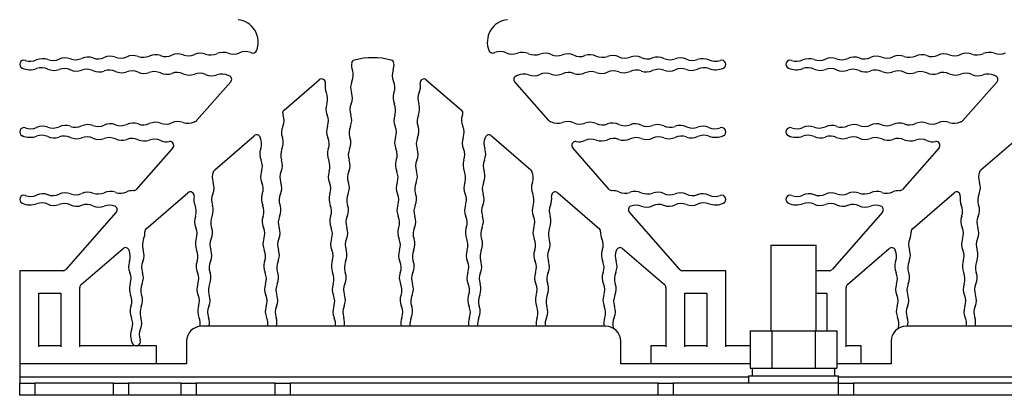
# Model space of a CAD drawing. Extents: x 969 to 1513, y 193 to 842.
# Tile 1 of 14: x 972 to 1103, y 193 to 243. Entities that reach past the tile are written whole.
import ezdxf

# ---------------------------------------------------------------- set-up
doc = ezdxf.new("R2010")
doc.units = 0
doc.header["$MEASUREMENT"] = 0
doc.layers.get('0').update_dxf_attribs({"linetype": 'CONTINUOUS'})

msp = doc.modelspace()

# ---------------------------------------------------------------- linework, layer by layer
at = {"color": 7, "linetype": 'CONTINUOUS'}
for p, q in [((999.89, 235.08), (995.34, 229.9)), ((1006.97, 231.3), (1011.66, 235.34)), ((1025.91, 235.34), (1030.6, 231.3)), ((1042.23, 229.9), (1037.68, 235.08)), ((1101.89, 235.08), (1097.34, 229.9)), ((997.75, 223.36), (1003, 227.89)), ((1034.57, 227.89), (1039.83, 223.36)), ((1099.75, 223.36), (1105, 227.89)), ((992.17, 226.29), (987.3, 220.75)), ((1050.27, 220.75), (1045.4, 226.29)), ((1094.17, 226.29), (1089.3, 220.75)), ((988.62, 215.51), (994.17, 220.29)), ((1043.4, 220.29), (1048.95, 215.51)), ((1090.62, 215.51), (1096.17, 220.29)), ((984.63, 217.71), (977.93, 210.08)), ((1059.64, 210.08), (1052.94, 217.71)), ((1086.63, 217.71), (1079.93, 210.08)), ((979.96, 208.06), (985.54, 212.86)), ((1052.03, 212.86), (1057.61, 208.06)), ((1071.79, 213.31), (1074.79, 213.31)), ((1071.79, 213.31), (1071.79, 201.91)), ((1074.79, 213.31), (1077.79, 213.31)), ((1077.79, 201.91), (1077.79, 213.31)), ((1081.96, 208.06), (1087.54, 212.86)), ((977.56, 209.91), (971.79, 209.91)), ((971.79, 209.91), (971.79, 199.77)), ((1065.79, 209.91), (1060.01, 209.91)), ((1065.79, 199.77), (1065.79, 209.91)), ((1079.56, 209.91), (1077.79, 209.91)), ((979.79, 199.77), (979.79, 207.68)), ((1057.79, 207.68), (1057.79, 199.77)), ((1081.79, 199.77), (1081.79, 207.68)), ((974.34, 199.77), (974.34, 206.91)), ((974.34, 206.91), (977.24, 206.91)), ((977.24, 206.91), (977.24, 199.77)), ((1060.34, 199.77), (1060.34, 206.91)), ((1060.34, 206.91), (1063.24, 206.91)), ((1063.24, 206.91), (1063.24, 199.77)), ((1077.79, 206.91), (1079.24, 206.91)), ((1079.24, 206.91), (1079.24, 201.91)), ((1049.79, 202.51), (995.99, 202.51)), ((1069.01, 201.91), (1071.9, 201.91)), ((1069.01, 201.91), (1069.01, 196.91)), ((1071.9, 201.91), (1077.67, 201.91)), ((1071.9, 201.91), (1071.9, 196.91)), ((1077.67, 201.91), (1080.56, 201.91)), ((1077.67, 201.91), (1077.67, 196.91)), ((1080.56, 201.91), (1080.56, 196.91)), ((1143.59, 202.51), (1089.79, 202.51)), ((971.79, 199.77), (971.79, 197.51)), ((977.24, 199.91), (974.34, 199.91)), ((989.99, 199.91), (979.79, 199.91)), ((989.99, 197.51), (989.99, 199.91)), ((993.99, 200.51), (993.99, 197.51)), ((1051.79, 197.51), (1051.79, 200.51)), ((1055.79, 199.91), (1055.79, 197.51)), ((1057.79, 199.91), (1055.79, 199.91)), ((1063.24, 199.91), (1060.34, 199.91)), ((1069.01, 199.91), (1065.79, 199.91)), ((1083.79, 199.91), (1081.79, 199.91)), ((1083.79, 197.51), (1083.79, 199.91)), ((1087.79, 200.51), (1087.79, 197.51)), ((971.79, 197.51), (971.79, 195.71)), ((989.99, 197.51), (971.79, 197.51)), ((993.99, 197.51), (989.99, 197.51)), ((1055.79, 197.51), (1051.79, 197.51)), ((1069.01, 197.51), (1055.79, 197.51)), ((1069.01, 196.91), (1069.31, 196.91)), ((1069.29, 196.91), (1069.29, 195.91)), ((1069.31, 196.91), (1071.6, 196.91)), ((1071.6, 196.91), (1071.9, 196.91)), ((1071.9, 196.91), (1072.49, 196.91)), ((1072.49, 196.91), (1077.08, 196.91)), ((1077.08, 196.91), (1077.67, 196.91)), ((1077.67, 196.91), (1077.97, 196.91)), ((1077.97, 196.91), (1080.26, 196.91)), ((1080.26, 196.91), (1080.56, 196.91)), ((1080.29, 195.91), (1080.29, 196.91)), ((1083.79, 197.51), (1080.56, 197.51)), ((1087.79, 197.51), (1083.79, 197.51)), ((1068.79, 195.71), (971.79, 195.71)), ((971.79, 195.71), (971.79, 194.91)), ((1068.79, 195.91), (1080.79, 195.91)), ((1068.79, 195.91), (1068.79, 194.91)), ((1080.79, 194.91), (1080.79, 195.91)), ((1167.79, 195.71), (1080.79, 195.71)), ((971.79, 194.91), (973.79, 194.91)), ((971.79, 193.31), (971.79, 194.91)), ((984.29, 194.91), (973.79, 194.91)), ((973.79, 194.91), (973.79, 193.31)), ((984.29, 194.91), (986.29, 194.91)), ((984.29, 193.31), (984.29, 194.91)), ((993.29, 194.91), (986.29, 194.91)), ((986.29, 194.91), (986.29, 193.31)), ((993.29, 194.91), (995.29, 194.91)), ((993.29, 193.31), (993.29, 194.91)), ((1005.79, 194.91), (995.29, 194.91)), ((995.29, 194.91), (995.29, 193.31)), ((1005.79, 194.91), (1007.79, 194.91)), ((1005.79, 193.31), (1005.79, 194.91)), ((1056.79, 194.91), (1007.79, 194.91)), ((1007.79, 194.91), (1007.79, 193.31)), ((1056.79, 194.91), (1058.79, 194.91)), ((1056.79, 193.31), (1056.79, 194.91)), ((1080.79, 194.91), (1058.79, 194.91)), ((1058.79, 194.91), (1058.79, 193.31)), ((1080.79, 194.91), (1082.79, 194.91)), ((1080.79, 193.31), (1080.79, 194.91)), ((1131.79, 194.91), (1082.79, 194.91)), ((1082.79, 194.91), (1082.79, 193.31)), ((973.79, 193.31), (971.79, 193.31)), ((984.29, 193.31), (973.79, 193.31)), ((986.29, 193.31), (984.29, 193.31)), ((993.29, 193.31), (986.29, 193.31)), ((995.29, 193.31), (993.29, 193.31)), ((1005.79, 193.31), (995.29, 193.31)), ((1007.79, 193.31), (1005.79, 193.31)), ((1056.79, 193.31), (1007.79, 193.31)), ((1058.79, 193.31), (1056.79, 193.31)), ((1080.79, 193.31), (1058.79, 193.31)), ((1082.79, 193.31), (1080.79, 193.31)), ((1131.79, 193.31), (1082.79, 193.31))]:
    msp.add_line(p, q, dxfattribs=at)
for centre, radius, start, end in [((1000.54, 240.37), 3, 337.3912, 84), ((1037.03, 240.37), 3, 96, 202.6088), ((986.85, 236.58), 2, 69.9616, 114.0384), ((989.85, 236.68), 2, 69.9616, 114.0384), ((991.22, 240.44), 2, 249.9616, 294.0384), ((992.85, 236.79), 2, 69.9616, 114.0384), ((994.22, 240.55), 2, 249.9616, 294.0384), ((995.85, 236.89), 2, 69.9616, 114.0384), ((997.22, 240.65), 2, 249.9616, 294.0384), ((998.85, 237), 2, 69.9616, 114.0384), ((1000.22, 240.76), 2, 249.9616, 294.0384), ((1001.85, 237.1), 2, 69.9616, 114.0384), ((1003.22, 240.86), 2, 249.9616, 255.5962), ((1002.85, 239.41), 0.5, 255.5962, 337.3912), ((1034.72, 239.41), 0.5, 202.6088, 284.4038), ((1034.35, 240.86), 2, 284.4038, 290.0384), ((1035.72, 237.1), 2, 65.9616, 110.0384), ((1037.35, 240.76), 2, 245.9616, 290.0384), ((1038.72, 237), 2, 65.9616, 110.0384), ((1040.35, 240.65), 2, 245.9616, 290.0384), ((1041.72, 236.89), 2, 65.9616, 110.0384), ((1043.35, 240.55), 2, 245.9616, 290.0384), ((1044.72, 236.79), 2, 65.9616, 110.0384), ((1046.35, 240.44), 2, 245.9616, 290.0384), ((1047.72, 236.68), 2, 65.9616, 110.0384), ((1050.72, 236.58), 2, 65.9616, 110.0384), ((1088.85, 236.58), 2, 69.9616, 114.0384), ((1091.85, 236.68), 2, 69.9616, 114.0384), ((1093.22, 240.44), 2, 249.9616, 294.0384), ((1094.85, 236.79), 2, 69.9616, 114.0384), ((1096.22, 240.55), 2, 249.9616, 294.0384), ((1097.85, 236.89), 2, 69.9616, 114.0384), ((1099.22, 240.65), 2, 249.9616, 294.0384), ((1100.85, 237), 2, 69.9616, 114.0384), ((1102.22, 240.76), 2, 249.9616, 294.0384), ((972.35, 237.41), 0.56, 69.9616, 245.9616), ((973.22, 239.81), 2, 249.9616, 294.0384), ((974.85, 236.16), 2, 69.9616, 114.0384), ((976.22, 239.92), 2, 249.9616, 294.0384), ((977.85, 236.27), 2, 69.9616, 114.0384), ((979.22, 240.02), 2, 249.9616, 294.0384), ((980.85, 236.37), 2, 69.9616, 114.0384), ((982.22, 240.13), 2, 249.9616, 294.0384), ((983.85, 236.48), 2, 69.9616, 114.0384), ((985.22, 240.23), 2, 249.9616, 294.0384), ((988.22, 240.34), 2, 249.9616, 294.0384), ((1017.95, 237.32), 2, 173.7804, 200.0243), ((1016.46, 237.49), 0.5, 104.1939, 173.7804), ((1018.79, 228.28), 10, 75.8061, 104.1939), ((1021.11, 237.49), 0.5, 6.2196, 75.8061), ((1019.62, 237.32), 2, 339.9757, 6.2196), ((1049.35, 240.34), 2, 245.9616, 290.0384), ((1052.35, 240.23), 2, 245.9616, 290.0384), ((1053.72, 236.48), 2, 65.9616, 110.0384), ((1055.35, 240.13), 2, 245.9616, 290.0384), ((1056.72, 236.37), 2, 65.9616, 110.0384), ((1058.35, 240.02), 2, 245.9616, 290.0384), ((1059.72, 236.27), 2, 65.9616, 110.0384), ((1061.35, 239.92), 2, 245.9616, 290.0384), ((1062.72, 236.16), 2, 65.9616, 110.0384), ((1064.35, 239.81), 2, 245.9616, 290.0384), ((1065.23, 237.41), 0.56, 294.0384, 110.0384), ((1074.35, 237.41), 0.56, 69.9616, 245.9616), ((1075.22, 239.81), 2, 249.9616, 294.0384), ((1076.85, 236.16), 2, 69.9616, 114.0384), ((1078.22, 239.92), 2, 249.9616, 294.0384), ((1079.85, 236.27), 2, 69.9616, 114.0384), ((1081.22, 240.02), 2, 249.9616, 294.0384), ((1082.85, 236.37), 2, 69.9616, 114.0384), ((1084.22, 240.13), 2, 249.9616, 294.0384), ((1085.85, 236.48), 2, 69.9616, 114.0384), ((1087.22, 240.23), 2, 249.9616, 294.0384), ((1090.22, 240.34), 2, 249.9616, 294.0384), ((973.16, 239.24), 2.56, 245.9616, 290.0384), ((974.72, 234.95), 2, 65.9616, 110.0384), ((976.35, 238.6), 2, 245.9616, 290.0384), ((977.72, 234.85), 2, 65.9616, 110.0384), ((979.35, 238.5), 2, 245.9616, 290.0384), ((980.72, 234.74), 2, 65.9616, 110.0384), ((982.35, 238.39), 2, 245.9616, 290.0384), ((983.72, 234.64), 2, 65.9616, 110.0384), ((985.35, 238.29), 2, 245.9616, 290.0384), ((986.72, 234.53), 2, 65.9616, 110.0384), ((988.35, 238.19), 2, 245.9616, 290.0384), ((989.72, 234.43), 2, 65.9616, 110.0384), ((991.35, 238.08), 2, 245.9616, 290.0384), ((992.72, 234.32), 2, 65.9616, 110.0384), ((994.35, 237.98), 2, 245.9616, 290.0384), ((995.72, 234.22), 2, 65.9616, 110.0384), ((997.35, 237.87), 2, 245.9616, 290.0384), ((998.72, 234.11), 2, 65.9616, 110.0384), ((1000.35, 237.77), 2, 245.9616, 250.4154), ((1014.19, 235.95), 2, 335.9757, 20.0243), ((1023.38, 235.95), 2, 159.9757, 204.0243), ((1037.22, 237.77), 2, 289.5846, 294.0384), ((1038.85, 234.11), 2, 69.9616, 114.0384), ((1040.22, 237.87), 2, 249.9616, 294.0384), ((1041.85, 234.22), 2, 69.9616, 114.0384), ((1043.22, 237.98), 2, 249.9616, 294.0384), ((1044.85, 234.32), 2, 69.9616, 114.0384), ((1046.22, 238.08), 2, 249.9616, 294.0384), ((1047.85, 234.43), 2, 69.9616, 114.0384), ((1049.22, 238.19), 2, 249.9616, 294.0384), ((1050.85, 234.53), 2, 69.9616, 114.0384), ((1052.22, 238.29), 2, 249.9616, 294.0384), ((1053.85, 234.64), 2, 69.9616, 114.0384), ((1055.22, 238.39), 2, 249.9616, 294.0384), ((1056.85, 234.74), 2, 69.9616, 114.0384), ((1058.22, 238.5), 2, 249.9616, 294.0384), ((1059.85, 234.85), 2, 69.9616, 114.0384), ((1061.22, 238.6), 2, 249.9616, 294.0384), ((1062.85, 234.95), 2, 69.9616, 114.0384), ((1064.41, 239.24), 2.56, 249.9616, 294.0384), ((1075.16, 239.24), 2.56, 245.9616, 290.0384), ((1076.72, 234.95), 2, 65.9616, 110.0384), ((1078.35, 238.6), 2, 245.9616, 290.0384), ((1079.72, 234.85), 2, 65.9616, 110.0384), ((1081.35, 238.5), 2, 245.9616, 290.0384), ((1082.72, 234.74), 2, 65.9616, 110.0384), ((1084.35, 238.39), 2, 245.9616, 290.0384), ((1085.72, 234.64), 2, 65.9616, 110.0384), ((1087.35, 238.29), 2, 245.9616, 290.0384), ((1088.72, 234.53), 2, 65.9616, 110.0384), ((1090.35, 238.19), 2, 245.9616, 290.0384), ((1091.72, 234.43), 2, 65.9616, 110.0384), ((1093.35, 238.08), 2, 245.9616, 290.0384), ((1094.72, 234.32), 2, 65.9616, 110.0384), ((1096.35, 237.98), 2, 245.9616, 290.0384), ((1097.72, 234.22), 2, 65.9616, 110.0384), ((1099.35, 237.87), 2, 245.9616, 290.0384), ((1100.72, 234.11), 2, 65.9616, 110.0384), ((1102.35, 237.77), 2, 245.9616, 250.4154), ((999.51, 235.41), 0.5, 318.7125, 70.4154), ((1011.99, 234.96), 0.5, 348.3974, 130.7125), ((1014.43, 234.45), 2, 168.3974, 204.0243), ((1017.84, 234.33), 2, 155.9757, 200.0243), ((1019.73, 234.33), 2, 339.9757, 24.0243), ((1023.14, 234.45), 2, 335.9757, 11.6026), ((1025.59, 234.96), 0.5, 49.2875, 191.6026), ((1038.06, 235.41), 0.5, 109.5846, 221.2875), ((1101.51, 235.41), 0.5, 318.7125, 70.4154), ((1010.78, 232.83), 2, 339.9757, 24.0243), ((1014.08, 232.96), 2, 335.9757, 20.0243), ((1023.49, 232.96), 2, 159.9757, 204.0243), ((1026.79, 232.83), 2, 155.9757, 200.0243), ((1014.54, 231.46), 2, 159.9757, 204.0243), ((1017.74, 231.33), 2, 155.9757, 200.0243), ((1019.83, 231.33), 2, 339.9757, 24.0243), ((1023.03, 231.46), 2, 335.9757, 20.0243), ((1007.29, 230.92), 0.5, 130.7125, 195.7286), ((1008.74, 231.33), 2, 195.7286, 200.0243), ((1030.28, 230.92), 0.5, 344.2714, 49.2875), ((1028.83, 231.33), 2, 339.9757, 344.2714), ((983.85, 227.48), 2, 69.9616, 114.0384), ((985.22, 231.23), 2, 249.9616, 294.0384), ((986.85, 227.58), 2, 69.9616, 114.0384), ((988.22, 231.34), 2, 249.9616, 294.0384), ((989.85, 227.68), 2, 69.9616, 114.0384), ((991.22, 231.44), 2, 249.9616, 294.0384), ((992.85, 227.79), 2, 69.9616, 114.0384), ((994.22, 231.55), 2, 249.9616, 294.0384), ((995.85, 227.89), 2, 110.7475, 114.0384), ((994.97, 230.23), 0.5, 290.7475, 318.7125), ((1004.98, 229.96), 2, 335.9757, 20.0243), ((1010.89, 229.83), 2, 339.9757, 24.0243), ((1013.98, 229.96), 2, 335.9757, 20.0243), ((1023.59, 229.96), 2, 159.9757, 204.0243), ((1026.69, 229.83), 2, 155.9757, 200.0243), ((1032.59, 229.96), 2, 159.9757, 204.0243), ((1042.6, 230.23), 0.5, 221.2875, 249.2525), ((1041.72, 227.89), 2, 65.9616, 69.2525), ((1043.35, 231.55), 2, 245.9616, 290.0384), ((1044.72, 227.79), 2, 65.9616, 110.0384), ((1046.35, 231.44), 2, 245.9616, 290.0384), ((1047.72, 227.68), 2, 65.9616, 110.0384), ((1049.35, 231.34), 2, 245.9616, 290.0384), ((1050.72, 227.58), 2, 65.9616, 110.0384), ((1052.35, 231.23), 2, 245.9616, 290.0384), ((1053.72, 227.48), 2, 65.9616, 110.0384), ((1085.85, 227.48), 2, 69.9616, 114.0384), ((1087.22, 231.23), 2, 249.9616, 294.0384), ((1088.85, 227.58), 2, 69.9616, 114.0384), ((1090.22, 231.34), 2, 249.9616, 294.0384), ((1091.85, 227.68), 2, 69.9616, 114.0384), ((1093.22, 231.44), 2, 249.9616, 294.0384), ((1094.85, 227.79), 2, 69.9616, 114.0384), ((1096.22, 231.55), 2, 249.9616, 294.0384), ((1097.85, 227.89), 2, 110.7475, 114.0384), ((1096.97, 230.23), 0.5, 290.7475, 318.7125), ((972.35, 228.41), 0.56, 69.9616, 245.9616), ((973.22, 230.81), 2, 249.9616, 294.0384), ((974.85, 227.16), 2, 69.9616, 114.0384), ((976.22, 230.92), 2, 249.9616, 294.0384), ((977.85, 227.27), 2, 69.9616, 114.0384), ((979.22, 231.02), 2, 249.9616, 294.0384), ((980.85, 227.37), 2, 69.9616, 114.0384), ((982.22, 231.13), 2, 249.9616, 294.0384), ((1008.63, 228.33), 2, 155.9757, 200.0243), ((1014.64, 228.46), 2, 159.9757, 204.0243), ((1017.63, 228.33), 2, 155.9757, 200.0243), ((1019.94, 228.33), 2, 339.9757, 24.0243), ((1022.93, 228.46), 2, 335.9757, 20.0243), ((1028.94, 228.33), 2, 339.9757, 24.0243), ((1055.35, 231.13), 2, 245.9616, 290.0384), ((1056.72, 227.37), 2, 65.9616, 110.0384), ((1058.35, 231.02), 2, 245.9616, 290.0384), ((1059.72, 227.27), 2, 65.9616, 110.0384), ((1061.35, 230.92), 2, 245.9616, 290.0384), ((1062.72, 227.16), 2, 65.9616, 110.0384), ((1064.35, 230.81), 2, 245.9616, 290.0384), ((1065.23, 228.41), 0.56, 294.0384, 110.0384), ((1074.35, 228.41), 0.56, 69.9616, 245.9616), ((1075.22, 230.81), 2, 249.9616, 294.0384), ((1076.85, 227.16), 2, 69.9616, 114.0384), ((1078.22, 230.92), 2, 249.9616, 294.0384), ((1079.85, 227.27), 2, 69.9616, 114.0384), ((1081.22, 231.02), 2, 249.9616, 294.0384), ((1082.85, 227.37), 2, 69.9616, 114.0384), ((1084.22, 231.13), 2, 249.9616, 294.0384), ((973.16, 230.24), 2.56, 245.9616, 290.0384), ((974.72, 225.95), 2, 65.9616, 110.0384), ((976.35, 229.6), 2, 245.9616, 290.0384), ((977.72, 225.85), 2, 65.9616, 110.0384), ((979.35, 229.5), 2, 245.9616, 290.0384), ((980.72, 225.74), 2, 65.9616, 110.0384), ((982.35, 229.39), 2, 245.9616, 290.0384), ((983.72, 225.64), 2, 65.9616, 110.0384), ((985.35, 229.29), 2, 245.9616, 290.0384), ((986.72, 225.53), 2, 65.9616, 110.0384), ((988.35, 229.19), 2, 245.9616, 290.0384), ((989.72, 225.43), 2, 65.9616, 110.0384), ((991.35, 229.08), 2, 245.9616, 280.1932), ((991.79, 226.62), 0.5, 318.7125, 100.1932), ((1003.33, 227.51), 0.5, 22.2949, 130.7125), ((1005.64, 228.46), 2, 202.2949, 204.0243), ((1001.99, 226.83), 2, 339.9757, 24.0243), ((1004.87, 226.96), 2, 335.9757, 20.0243), ((1010.99, 226.83), 2, 339.9757, 24.0243), ((1013.87, 226.96), 2, 335.9757, 20.0243), ((1023.7, 226.96), 2, 159.9757, 204.0243), ((1026.58, 226.83), 2, 155.9757, 200.0243), ((1032.7, 226.96), 2, 159.9757, 204.0243), ((1035.58, 226.83), 2, 155.9757, 200.0243), ((1031.93, 228.46), 2, 335.9757, 337.7051), ((1034.24, 227.51), 0.5, 49.2875, 157.7051), ((1045.78, 226.62), 0.5, 79.8068, 221.2875), ((1046.22, 229.08), 2, 259.8068, 294.0384), ((1047.85, 225.43), 2, 69.9616, 114.0384), ((1049.22, 229.19), 2, 249.9616, 294.0384), ((1050.85, 225.53), 2, 69.9616, 114.0384), ((1052.22, 229.29), 2, 249.9616, 294.0384), ((1053.85, 225.64), 2, 69.9616, 114.0384), ((1055.22, 229.39), 2, 249.9616, 294.0384), ((1056.85, 225.74), 2, 69.9616, 114.0384), ((1058.22, 229.5), 2, 249.9616, 294.0384), ((1059.85, 225.85), 2, 69.9616, 114.0384), ((1061.22, 229.6), 2, 249.9616, 294.0384), ((1062.85, 225.95), 2, 69.9616, 114.0384), ((1064.41, 230.24), 2.56, 249.9616, 294.0384), ((1075.16, 230.24), 2.56, 245.9616, 290.0384), ((1076.72, 225.95), 2, 65.9616, 110.0384), ((1078.35, 229.6), 2, 245.9616, 290.0384), ((1079.72, 225.85), 2, 65.9616, 110.0384), ((1081.35, 229.5), 2, 245.9616, 290.0384), ((1082.72, 225.74), 2, 65.9616, 110.0384), ((1084.35, 229.39), 2, 245.9616, 290.0384), ((1085.72, 225.64), 2, 65.9616, 110.0384), ((1087.35, 229.29), 2, 245.9616, 290.0384), ((1088.72, 225.53), 2, 65.9616, 110.0384), ((1090.35, 229.19), 2, 245.9616, 290.0384), ((1091.72, 225.43), 2, 65.9616, 110.0384), ((1093.35, 229.08), 2, 245.9616, 280.1932), ((1093.79, 226.62), 0.5, 318.7125, 100.1932), ((1005.75, 225.46), 2, 159.9757, 204.0243), ((1008.53, 225.33), 2, 155.9757, 200.0243), ((1014.75, 225.46), 2, 159.9757, 204.0243), ((1017.53, 225.33), 2, 155.9757, 200.0243), ((1020.04, 225.33), 2, 339.9757, 24.0243), ((1022.82, 225.46), 2, 335.9757, 20.0243), ((1029.04, 225.33), 2, 339.9757, 24.0243), ((1031.82, 225.46), 2, 335.9757, 20.0243), ((1002.09, 223.83), 2, 339.9757, 24.0243), ((1004.77, 223.96), 2, 335.9757, 20.0243), ((1011.09, 223.83), 2, 339.9757, 24.0243), ((1013.77, 223.96), 2, 335.9757, 20.0243), ((1023.8, 223.96), 2, 159.9757, 204.0243), ((1026.48, 223.83), 2, 155.9757, 200.0243), ((1032.8, 223.96), 2, 159.9757, 204.0243), ((1035.48, 223.83), 2, 155.9757, 200.0243), ((999.42, 222.33), 2, 155.9757, 200.0243), ((995.77, 223.96), 2, 335.9757, 337.0051), ((998.07, 222.98), 0.5, 130.7125, 157.0051), ((1005.85, 222.46), 2, 159.9757, 204.0243), ((1008.42, 222.33), 2, 155.9757, 200.0243), ((1014.85, 222.46), 2, 159.9757, 204.0243), ((1017.42, 222.33), 2, 155.9757, 200.0243), ((1020.15, 222.33), 2, 339.9757, 24.0243), ((1022.72, 222.46), 2, 335.9757, 20.0243), ((1029.15, 222.33), 2, 339.9757, 24.0243), ((1031.72, 222.46), 2, 335.9757, 20.0243), ((1039.5, 222.98), 0.5, 22.9949, 49.2875), ((1041.8, 223.96), 2, 202.9949, 204.0243), ((1038.15, 222.33), 2, 339.9757, 24.0243), ((1101.42, 222.33), 2, 155.9757, 200.0243), ((1097.77, 223.96), 2, 335.9757, 337.0051), ((1100.07, 222.98), 0.5, 130.7125, 157.0051), ((995.67, 220.96), 2, 335.9757, 20.0243), ((1002.2, 220.83), 2, 339.9757, 24.0243), ((1004.67, 220.96), 2, 335.9757, 20.0243), ((1011.2, 220.83), 2, 339.9757, 24.0243), ((1013.67, 220.96), 2, 335.9757, 20.0243), ((1023.91, 220.96), 2, 159.9757, 204.0243), ((1026.37, 220.83), 2, 155.9757, 200.0243), ((1032.91, 220.96), 2, 159.9757, 204.0243), ((1035.37, 220.83), 2, 155.9757, 200.0243), ((1041.91, 220.96), 2, 159.9757, 204.0243), ((1097.67, 220.96), 2, 335.9757, 20.0243), ((977.85, 218.27), 2, 69.9616, 114.0384), ((980.85, 218.37), 2, 69.9616, 114.0384), ((982.22, 222.13), 2, 249.9616, 294.0384), ((983.85, 218.48), 2, 69.9616, 114.0384), ((985.22, 222.23), 2, 249.9616, 294.0384), ((986.85, 218.58), 2, 88.2462, 114.0384), ((986.93, 221.08), 0.5, 268.2462, 318.7125), ((994.5, 219.91), 0.5, 349.7396, 130.7125), ((1043.07, 219.91), 0.5, 49.2875, 190.2604), ((1050.64, 221.08), 0.5, 221.2875, 271.7538), ((1050.72, 218.58), 2, 65.9616, 91.7538), ((1052.35, 222.23), 2, 245.9616, 290.0384), ((1053.72, 218.48), 2, 65.9616, 110.0384), ((1055.35, 222.13), 2, 245.9616, 290.0384), ((1056.72, 218.37), 2, 65.9616, 110.0384), ((1059.72, 218.27), 2, 65.9616, 110.0384), ((1079.85, 218.27), 2, 69.9616, 114.0384), ((1082.85, 218.37), 2, 69.9616, 114.0384), ((1084.22, 222.13), 2, 249.9616, 294.0384), ((1085.85, 218.48), 2, 69.9616, 114.0384), ((1087.22, 222.23), 2, 249.9616, 294.0384), ((1088.85, 218.58), 2, 88.2462, 114.0384), ((1088.93, 221.08), 0.5, 268.2462, 318.7125), ((1096.5, 219.91), 0.5, 349.7396, 130.7125), ((972.35, 219.41), 0.56, 69.9616, 245.9616), ((973.16, 221.24), 2.56, 245.9616, 290.0384), ((973.22, 221.81), 2, 249.9616, 294.0384), ((974.85, 218.16), 2, 69.9616, 114.0384), ((974.72, 216.95), 2, 65.9616, 110.0384), ((976.22, 221.92), 2, 249.9616, 294.0384), ((979.22, 222.02), 2, 249.9616, 294.0384), ((996.96, 219.46), 2, 169.7396, 204.0243), ((999.32, 219.33), 2, 155.9757, 200.0243), ((1005.96, 219.46), 2, 159.9757, 204.0243), ((1008.32, 219.33), 2, 155.9757, 200.0243), ((1014.96, 219.46), 2, 159.9757, 204.0243), ((1017.32, 219.33), 2, 155.9757, 200.0243), ((1020.25, 219.33), 2, 339.9757, 24.0243), ((1022.61, 219.46), 2, 335.9757, 20.0243), ((1029.25, 219.33), 2, 339.9757, 24.0243), ((1031.61, 219.46), 2, 335.9757, 20.0243), ((1038.25, 219.33), 2, 339.9757, 24.0243), ((1040.61, 219.46), 2, 335.9757, 10.2604), ((1058.35, 222.02), 2, 245.9616, 290.0384), ((1061.35, 221.92), 2, 245.9616, 290.0384), ((1062.72, 218.16), 2, 65.9616, 110.0384), ((1062.85, 216.95), 2, 69.9616, 114.0384), ((1064.35, 221.81), 2, 245.9616, 290.0384), ((1064.41, 221.24), 2.56, 249.9616, 294.0384), ((1065.23, 219.41), 0.56, 294.0384, 110.0384), ((1074.35, 219.41), 0.56, 69.9616, 245.9616), ((1075.16, 221.24), 2.56, 245.9616, 290.0384), ((1075.22, 221.81), 2, 249.9616, 294.0384), ((1076.85, 218.16), 2, 69.9616, 114.0384), ((1076.72, 216.95), 2, 65.9616, 110.0384), ((1078.22, 221.92), 2, 249.9616, 294.0384), ((1081.22, 222.02), 2, 249.9616, 294.0384), ((1098.96, 219.46), 2, 169.7396, 204.0243), ((1101.32, 219.33), 2, 155.9757, 200.0243), ((976.35, 220.6), 2, 245.9616, 290.0384), ((977.72, 216.85), 2, 65.9616, 110.0384), ((979.35, 220.5), 2, 245.9616, 290.0384), ((980.72, 216.74), 2, 65.9616, 110.0384), ((982.35, 220.39), 2, 245.9616, 290.0384), ((983.72, 216.64), 2, 69.0753, 110.0384), ((984.26, 218.04), 0.5, 318.7125, 69.0753), ((993.3, 217.84), 2, 339.9757, 24.0243), ((995.56, 217.96), 2, 335.9757, 20.0243), ((1002.3, 217.84), 2, 339.9757, 24.0243), ((1004.56, 217.96), 2, 335.9757, 20.0243), ((1011.3, 217.84), 2, 339.9757, 24.0243), ((1013.56, 217.96), 2, 335.9757, 20.0243), ((1024.01, 217.96), 2, 159.9757, 204.0243), ((1026.27, 217.84), 2, 155.9757, 200.0243), ((1033.01, 217.96), 2, 159.9757, 204.0243), ((1035.27, 217.84), 2, 155.9757, 200.0243), ((1042.01, 217.96), 2, 159.9757, 204.0243), ((1044.27, 217.84), 2, 155.9757, 200.0243), ((1053.31, 218.04), 0.5, 110.9247, 221.2875), ((1053.85, 216.64), 2, 69.9616, 110.9247), ((1055.22, 220.39), 2, 249.9616, 294.0384), ((1056.85, 216.74), 2, 69.9616, 114.0384), ((1058.22, 220.5), 2, 249.9616, 294.0384), ((1059.85, 216.85), 2, 69.9616, 114.0384), ((1061.22, 220.6), 2, 249.9616, 294.0384), ((1078.35, 220.6), 2, 245.9616, 290.0384), ((1079.72, 216.85), 2, 65.9616, 110.0384), ((1081.35, 220.5), 2, 245.9616, 290.0384), ((1082.72, 216.74), 2, 65.9616, 110.0384), ((1084.35, 220.39), 2, 245.9616, 290.0384), ((1085.72, 216.64), 2, 69.0753, 110.0384), ((1086.26, 218.04), 0.5, 318.7125, 69.0753), ((1095.3, 217.84), 2, 339.9757, 24.0243), ((1097.56, 217.96), 2, 335.9757, 20.0243), ((997.06, 216.47), 2, 159.9757, 204.0243), ((999.21, 216.34), 2, 155.9757, 200.0243), ((1006.06, 216.47), 2, 159.9757, 204.0243), ((1008.21, 216.34), 2, 155.9757, 200.0243), ((1015.06, 216.47), 2, 159.9757, 204.0243), ((1017.21, 216.34), 2, 155.9757, 200.0243), ((1020.36, 216.34), 2, 339.9757, 24.0243), ((1022.51, 216.47), 2, 335.9757, 20.0243), ((1029.36, 216.34), 2, 339.9757, 24.0243), ((1031.51, 216.47), 2, 335.9757, 20.0243), ((1038.36, 216.34), 2, 339.9757, 24.0243), ((1040.51, 216.47), 2, 335.9757, 20.0243), ((1099.06, 216.47), 2, 159.9757, 204.0243), ((1101.21, 216.34), 2, 155.9757, 200.0243), ((986.46, 214.97), 2, 335.9757, 3.876), ((988.95, 215.14), 0.5, 130.7125, 183.876), ((993.41, 214.84), 2, 339.9757, 24.0243), ((995.46, 214.97), 2, 335.9757, 20.0243), ((1002.41, 214.84), 2, 339.9757, 24.0243), ((1004.46, 214.97), 2, 335.9757, 20.0243), ((1011.41, 214.84), 2, 339.9757, 24.0243), ((1013.46, 214.97), 2, 335.9757, 20.0243), ((1024.11, 214.97), 2, 159.9757, 204.0243), ((1026.16, 214.84), 2, 155.9757, 200.0243), ((1033.11, 214.97), 2, 159.9757, 204.0243), ((1035.16, 214.84), 2, 155.9757, 200.0243), ((1042.11, 214.97), 2, 159.9757, 204.0243), ((1044.16, 214.84), 2, 155.9757, 200.0243), ((1048.62, 215.14), 0.5, 356.124, 49.2875), ((1051.11, 214.97), 2, 176.124, 204.0243), ((1088.46, 214.97), 2, 335.9757, 3.876), ((1090.95, 215.14), 0.5, 130.7125, 183.876), ((1095.41, 214.84), 2, 339.9757, 24.0243), ((1097.46, 214.97), 2, 335.9757, 20.0243), ((990.11, 213.34), 2, 155.9757, 200.0243), ((997.17, 213.47), 2, 159.9757, 204.0243), ((999.11, 213.34), 2, 155.9757, 200.0243), ((1006.17, 213.47), 2, 159.9757, 204.0243), ((1008.11, 213.34), 2, 155.9757, 200.0243), ((1015.17, 213.47), 2, 159.9757, 204.0243), ((1017.11, 213.34), 2, 155.9757, 200.0243), ((1020.46, 213.34), 2, 339.9757, 24.0243), ((1022.4, 213.47), 2, 335.9757, 20.0243), ((1029.46, 213.34), 2, 339.9757, 24.0243), ((1031.4, 213.47), 2, 335.9757, 20.0243), ((1038.46, 213.34), 2, 339.9757, 24.0243), ((1040.4, 213.47), 2, 335.9757, 20.0243), ((1047.46, 213.34), 2, 339.9757, 24.0243), ((1092.11, 213.34), 2, 155.9757, 200.0243), ((1099.17, 213.47), 2, 159.9757, 204.0243), ((1101.11, 213.34), 2, 155.9757, 200.0243), ((985.87, 212.48), 0.5, 23.1705, 130.7125), ((988.17, 213.47), 2, 203.1705, 204.0243), ((984.51, 211.84), 2, 339.9757, 24.0243), ((986.35, 211.97), 2, 335.9757, 20.0243), ((993.51, 211.84), 2, 339.9757, 24.0243), ((995.35, 211.97), 2, 335.9757, 20.0243), ((1002.51, 211.84), 2, 339.9757, 24.0243), ((1004.35, 211.97), 2, 335.9757, 20.0243), ((1011.51, 211.84), 2, 339.9757, 24.0243), ((1013.35, 211.97), 2, 335.9757, 20.0243), ((1024.22, 211.97), 2, 159.9757, 204.0243), ((1026.06, 211.84), 2, 155.9757, 200.0243), ((1033.22, 211.97), 2, 159.9757, 204.0243), ((1035.06, 211.84), 2, 155.9757, 200.0243), ((1042.22, 211.97), 2, 159.9757, 204.0243), ((1044.06, 211.84), 2, 155.9757, 200.0243), ((1051.22, 211.97), 2, 159.9757, 204.0243), ((1053.06, 211.84), 2, 155.9757, 200.0243), ((1049.4, 213.47), 2, 335.9757, 336.8295), ((1051.7, 212.48), 0.5, 49.2875, 156.8295), ((1087.87, 212.48), 0.5, 23.1705, 130.7125), ((1090.17, 213.47), 2, 203.1705, 204.0243), ((1086.51, 211.84), 2, 339.9757, 24.0243), ((1088.35, 211.97), 2, 335.9757, 20.0243), ((1095.51, 211.84), 2, 339.9757, 24.0243), ((1097.35, 211.97), 2, 335.9757, 20.0243), ((988.27, 210.47), 2, 159.9757, 204.0243), ((990, 210.34), 2, 155.9757, 200.0243), ((997.27, 210.47), 2, 159.9757, 204.0243), ((999, 210.34), 2, 155.9757, 200.0243), ((1006.27, 210.47), 2, 159.9757, 204.0243), ((1008, 210.34), 2, 155.9757, 200.0243), ((1015.27, 210.47), 2, 159.9757, 204.0243), ((1017, 210.34), 2, 155.9757, 200.0243), ((1020.57, 210.34), 2, 339.9757, 24.0243), ((1022.3, 210.47), 2, 335.9757, 20.0243), ((1029.57, 210.34), 2, 339.9757, 24.0243), ((1031.3, 210.47), 2, 335.9757, 20.0243), ((1038.57, 210.34), 2, 339.9757, 24.0243), ((1040.3, 210.47), 2, 335.9757, 20.0243), ((1047.57, 210.34), 2, 339.9757, 24.0243), ((1049.3, 210.47), 2, 335.9757, 20.0243), ((1090.27, 210.47), 2, 159.9757, 204.0243), ((1092, 210.34), 2, 155.9757, 200.0243), ((1099.27, 210.47), 2, 159.9757, 204.0243), ((1101, 210.34), 2, 155.9757, 200.0243), ((977.56, 210.41), 0.5, 270, 318.7125), ((1060.01, 210.41), 0.5, 221.2875, 270), ((1079.56, 210.41), 0.5, 270, 318.7125), ((984.62, 208.84), 2, 339.9757, 24.0243), ((986.25, 208.97), 2, 335.9757, 20.0243), ((993.62, 208.84), 2, 339.9757, 24.0243), ((995.25, 208.97), 2, 335.9757, 20.0243), ((1002.62, 208.84), 2, 339.9757, 24.0243), ((1004.25, 208.97), 2, 335.9757, 20.0243), ((1011.62, 208.84), 2, 339.9757, 24.0243), ((1013.25, 208.97), 2, 335.9757, 20.0243), ((1024.32, 208.97), 2, 159.9757, 204.0243), ((1025.95, 208.84), 2, 155.9757, 200.0243), ((1033.32, 208.97), 2, 159.9757, 204.0243), ((1034.95, 208.84), 2, 155.9757, 200.0243), ((1042.32, 208.97), 2, 159.9757, 204.0243), ((1043.95, 208.84), 2, 155.9757, 200.0243), ((1051.32, 208.97), 2, 159.9757, 204.0243), ((1052.95, 208.84), 2, 155.9757, 200.0243), ((1086.62, 208.84), 2, 339.9757, 24.0243), ((1088.25, 208.97), 2, 335.9757, 20.0243), ((1095.62, 208.84), 2, 339.9757, 24.0243), ((1097.25, 208.97), 2, 335.9757, 20.0243), ((980.29, 207.68), 0.5, 130.7125, 180), ((988.38, 207.47), 2, 159.9757, 204.0243), ((989.9, 207.34), 2, 155.9757, 200.0243), ((997.38, 207.47), 2, 159.9757, 204.0243), ((998.9, 207.34), 2, 155.9757, 200.0243), ((1006.38, 207.47), 2, 159.9757, 204.0243), ((1007.9, 207.34), 2, 155.9757, 200.0243), ((1015.38, 207.47), 2, 159.9757, 204.0243), ((1016.9, 207.34), 2, 155.9757, 200.0243), ((1020.67, 207.34), 2, 339.9757, 24.0243), ((1022.19, 207.47), 2, 335.9757, 20.0243), ((1029.67, 207.34), 2, 339.9757, 24.0243), ((1031.19, 207.47), 2, 335.9757, 20.0243), ((1038.67, 207.34), 2, 339.9757, 24.0243), ((1040.19, 207.47), 2, 335.9757, 20.0243), ((1047.67, 207.34), 2, 339.9757, 24.0243), ((1049.19, 207.47), 2, 335.9757, 20.0243), ((1057.29, 207.68), 0.5, 0, 49.2875), ((1082.29, 207.68), 0.5, 130.7125, 180), ((1090.38, 207.47), 2, 159.9757, 204.0243), ((1091.9, 207.34), 2, 155.9757, 200.0243), ((1099.38, 207.47), 2, 159.9757, 204.0243), ((1100.9, 207.34), 2, 155.9757, 200.0243), ((984.72, 205.84), 2, 339.9757, 24.0243), ((986.14, 205.97), 2, 335.9757, 20.0243), ((993.72, 205.84), 2, 339.9757, 24.0243), ((995.14, 205.97), 2, 335.9757, 20.0243), ((1002.72, 205.84), 2, 339.9757, 24.0243), ((1004.14, 205.97), 2, 335.9757, 20.0243), ((1011.72, 205.84), 2, 339.9757, 24.0243), ((1013.14, 205.97), 2, 335.9757, 20.0243), ((1024.43, 205.97), 2, 159.9757, 204.0243), ((1025.85, 205.84), 2, 155.9757, 200.0243), ((1033.43, 205.97), 2, 159.9757, 204.0243), ((1034.85, 205.84), 2, 155.9757, 200.0243), ((1042.43, 205.97), 2, 159.9757, 204.0243), ((1043.85, 205.84), 2, 155.9757, 200.0243), ((1051.43, 205.97), 2, 159.9757, 204.0243), ((1052.85, 205.84), 2, 155.9757, 200.0243), ((1086.72, 205.84), 2, 339.9757, 24.0243), ((1088.14, 205.97), 2, 335.9757, 20.0243), ((1095.72, 205.84), 2, 339.9757, 24.0243), ((1097.14, 205.97), 2, 335.9757, 20.0243), ((988.48, 204.47), 2, 159.9757, 204.0243), ((989.8, 204.34), 2, 155.9757, 200.0243), ((997.48, 204.47), 2, 159.9757, 204.0243), ((998.8, 204.34), 2, 155.9757, 200.0243), ((1006.48, 204.47), 2, 159.9757, 204.0243), ((1007.8, 204.34), 2, 155.9757, 200.0243), ((1015.48, 204.47), 2, 159.9757, 204.0243), ((1016.8, 204.34), 2, 155.9757, 200.0243), ((1020.78, 204.34), 2, 339.9757, 24.0243), ((1022.09, 204.47), 2, 335.9757, 20.0243), ((1029.78, 204.34), 2, 339.9757, 24.0243), ((1031.09, 204.47), 2, 335.9757, 20.0243), ((1038.78, 204.34), 2, 339.9757, 24.0243), ((1040.09, 204.47), 2, 335.9757, 20.0243), ((1047.78, 204.34), 2, 339.9757, 24.0243), ((1049.09, 204.47), 2, 335.9757, 20.0243), ((1090.48, 204.47), 2, 159.9757, 204.0243), ((1091.8, 204.34), 2, 155.9757, 200.0243), ((1099.48, 204.47), 2, 159.9757, 204.0243), ((1100.8, 204.34), 2, 155.9757, 200.0243), ((984.83, 202.84), 2, 339.9757, 24.0243), ((986.04, 202.97), 2, 335.9757, 20.0243), ((993.83, 202.84), 2, 350.0768, 24.0243), ((995.04, 202.97), 2, 346.5484, 20.0243), ((1002.83, 202.84), 2, 350.3332, 24.0243), ((1004.04, 202.97), 2, 346.5484, 20.0243), ((1011.83, 202.84), 2, 350.3332, 24.0243), ((1013.04, 202.97), 2, 346.5484, 20.0243), ((1024.53, 202.97), 2, 159.9757, 193.4516), ((1025.74, 202.84), 2, 155.9757, 189.6668), ((1033.53, 202.97), 2, 159.9757, 193.4516), ((1034.74, 202.84), 2, 155.9757, 189.6668), ((1042.53, 202.97), 2, 159.9757, 193.4516), ((1043.74, 202.84), 2, 155.9757, 189.6668), ((1051.53, 202.97), 2, 159.9757, 193.4516), ((1052.74, 202.84), 2, 155.9757, 198.7258), ((1086.83, 202.84), 2, 341.2742, 24.0243), ((1088.04, 202.97), 2, 346.5484, 20.0243), ((1095.83, 202.84), 2, 350.3332, 24.0243), ((1097.04, 202.97), 2, 346.5484, 20.0243), ((989.11, 201.28), 2.56, 159.9757, 204.0243), ((989.69, 201.35), 2, 155.9757, 200.0243), ((995.99, 200.51), 2, 90, 180), ((1049.79, 200.51), 2, 0, 90), ((1089.79, 200.51), 2, 90, 180), ((987.29, 200.47), 0.56, 204.0243, 20.0243)]:
    msp.add_arc(centre, radius, start, end, dxfattribs=at)

doc.saveas('drawing.dxf')
